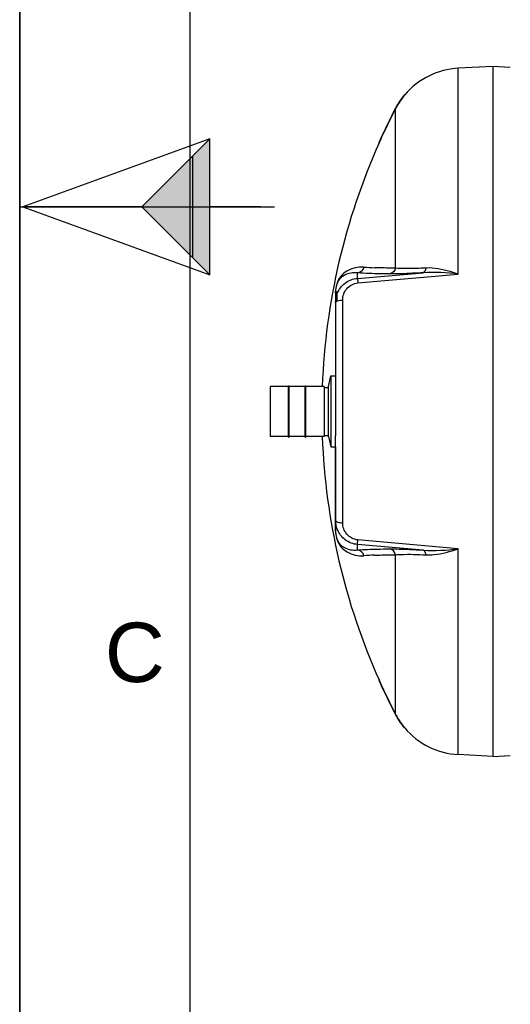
# Model space of a CAD drawing. Header units: millimetres. Extents: x 0 to 297, y 0 to 210.
# Tile 2 of 30: x 0 to 29, y 58 to 116. Entities that reach past the tile are written whole.
import ezdxf

# ---------------------------------------------------------------- set-up
doc = ezdxf.new("R2010")
doc.units = ezdxf.units.MM
doc.header["$LTSCALE"] = 16.335
doc.layers.get('0').update_dxf_attribs({"linetype": 'CONTINUOUS'})
doc.layers.add('08_SURFACES', color=7, linetype='CONTINUOUS')
doc.layers.add('AXES_REF', color=7, linetype='CONTINUOUS')
doc.styles.add('TEXTSTYLE_2', font='arial.ttf')

# ---------------------------------------------------------------- blocks, each defined once
blk = doc.blocks.new('MARGEA4_BL0', base_point=(148.514, 105.014))
at = {"color": 7, "linetype": 'Continuous'}
for p, q in [((0.014, 0.014), (0.014, 210.014)), ((0.014, 0.014), (0.014, 210.014)), ((0.014, 210.014), (0.014, 0.014)), ((10.014, 200.014), (10.014, 10.014)), ((0.014, 105.014), (15.014, 105.014))]:
    blk.add_line(p, q, dxfattribs=at)
at = {"color": 7, "linetype": 'Continuous', "style": 'TEXTSTYLE_2', "oblique": 0.00002}
blk.add_text('C', height=3.5, dxfattribs=at).set_placement((5.014, 77.014))
blk = doc.blocks.new('REPERE_ORIENTATION_BL2', base_point=(7.192, 105.016))
at = {"color": 7, "linetype": 'Continuous'}
for p, q in [((11.192, 109.016), (0.192, 105.016)), ((7.192, 105.016), (11.192, 109.016)), ((11.192, 101.016), (11.192, 109.016)), ((10.192, 102.016), (10.192, 108.016)), ((0.192, 105.016), (11.192, 101.016)), ((7.192, 105.016), (0.192, 105.016)), ((7.192, 105.016), (11.192, 101.016)), ((14.192, 105.016), (11.192, 105.016))]:
    blk.add_line(p, q, dxfattribs=at)
blk.add_solid([(11.192, 109.016), (7.192, 105.016), (11.192, 101.016)], dxfattribs=at)

msp = doc.modelspace()

# ---------------------------------------------------------------- linework, layer by layer
at = {"color": 7, "linetype": 'Continuous'}
for p, q in [((0, 0), (0, 210)), ((27.883, 113.291), (25.827, 113.183)), ((27.883, 72.63), (27.883, 113.291)), ((28.891, 113.238), (27.883, 113.291)), ((18.602, 100.027), (18.602, 94.396)), ((18.69, 99.498), (18.69, 100.02)), ((14.748, 94.428), (14.748, 91.493)), ((15.835, 91.449), (15.835, 94.472)), ((15.835, 94.472), (15.871, 94.472)), ((15.871, 91.449), (15.871, 94.472)), ((16.808, 91.449), (16.808, 94.472)), ((16.808, 94.472), (16.843, 94.472)), ((16.843, 91.449), (16.843, 94.472)), ((17.93, 94.428), (17.93, 91.493)), ((17.93, 94.374), (18.177, 94.374)), ((18.177, 91.491), (18.177, 94.429)), ((15.835, 91.449), (15.871, 91.449)), ((16.808, 91.449), (16.843, 91.449)), ((17.93, 91.546), (18.177, 91.546)), ((18.602, 85.897), (18.602, 91.525)), ((27.883, 72.63), (25.827, 72.738)), ((27.883, 72.63), (28.888, 72.682))]:
    msp.add_line(p, q, dxfattribs=at)
at = {"color": 9, "linetype": 'Continuous'}
for p, q in [((25.827, 101.052), (25.827, 113.183)), ((19.893, 100.802), (23.757, 101.137)), ((19.893, 100.802), (19.893, 101.119)), ((19.908, 100.53), (25.827, 101.052)), ((20.934, 101.43), (20.896, 101.431)), ((18.593, 99.94), (18.593, 95.049)), ((19.021, 86.396), (19.021, 99.525)), ((14.757, 94.436), (14.757, 91.484)), ((17.921, 94.436), (17.921, 91.484)), ((18.593, 90.871), (18.593, 85.98)), ((25.827, 84.868), (19.908, 85.39)), ((19.893, 84.802), (19.893, 85.118)), ((23.757, 84.783), (19.893, 85.118)), ((25.827, 72.738), (25.827, 84.868)), ((20.896, 84.489), (20.933, 84.491))]:
    msp.add_line(p, q, dxfattribs=at)
for points in [[(18.593, 99.94), (18.595, 99.949), (18.597, 99.958), (18.598, 99.967), (18.599, 99.975), (18.6, 99.984), (18.601, 99.993), (18.602, 100.002), (18.602, 100.011), (18.602, 100.02)], [(18.593, 85.98), (18.595, 85.971), (18.597, 85.963), (18.598, 85.954), (18.599, 85.945), (18.6, 85.936), (18.601, 85.927), (18.602, 85.918), (18.602, 85.909), (18.602, 85.901)]]:
    msp.add_lwpolyline(points, dxfattribs=at)
at = {"color": 7, "linetype": 'Continuous'}
for centre, radius, start, end in [((26.058, 108.769), 4.42, 93, 139.98306), ((14.757, 94.428), 0.00884, 90, 180), ((17.921, 94.428), 0.00884, 0, 90), ((14.757, 91.493), 0.00884, 180, 270), ((17.921, 91.493), 0.00884, 270, 360), ((26.058, 77.151), 4.42, 220.01694, 267)]:
    msp.add_arc(centre, radius, start, end, dxfattribs=at)
at = {"color": 9, "linetype": 'Continuous'}
for centre, radius, start, end in [((21.749, 125.338), 23.922, 266.45068, 267.95535), ((20.762, 99.94), 2.169, 179.29788, 179.76283), ((20.758, 99.94), 2.165, 179.76304, 180.00005), ((20.717, 85.98), 2.124, 179.98596, 183.5228), ((20.651, 85.976), 2.058, 183.53596, 183.83052), ((21.749, 60.583), 23.922, 92.04463, 93.54932)]:
    msp.add_arc(centre, radius, start, end, dxfattribs=at)
for points, knots in [([(20.268, 101.462), (19.926, 101.484), (19.386, 101.371), (18.739, 100.815), (18.597, 100.293), (18.593, 99.967)], [0, 0, 0, 0, 0.410836, 0.610269, 1, 1, 1, 1]), ([(19.893, 101.119), (19.635, 101.147), (19.227, 101.089), (18.708, 100.691), (18.603, 100.282), (18.602, 100.027)], [0, 0, 0, 0, 0.407404, 0.599754, 1, 1, 1, 1]), ([(21.779, 101.062), (21.599, 101.063), (20.97, 101.071), (20.341, 101.091), (19.893, 101.119)], [0, 0, 0, 0, 0.286499, 1, 1, 1, 1]), ([(22.133, 101.405), (22.025, 101.406), (21.626, 101.411), (21.226, 101.419), (20.934, 101.43)], [0, 0, 0, 0, 0.269967, 1, 1, 1, 1]), ([(23.757, 101.137), (23.55, 101.124), (22.892, 101.087), (22.232, 101.058), (21.779, 101.062)], [0, 0, 0, 0, 0.314012, 1, 1, 1, 1]), ([(23.931, 101.411), (23.742, 101.402), (23.144, 101.379), (22.542, 101.369), (22.133, 101.405)], [0, 0, 0, 0, 0.31546, 1, 1, 1, 1]), ([(23.931, 101.411), (23.926, 101.375), (23.903, 101.271), (23.831, 101.149), (23.757, 101.137)], [0, 0, 0, 0, 0.324564, 1, 1, 1, 1]), ([(25.827, 101.052), (25.666, 101.106), (25.053, 101.299), (24.406, 101.434), (23.931, 101.411)], [0, 0, 0, 0, 0.262606, 1, 1, 1, 1]), ([(18.701, 99.905), (18.795, 100.144), (19.121, 100.583), (19.634, 100.78), (19.893, 100.802)], [0, 0, 0, 0, 0.496941, 1, 1, 1, 1]), ([(19.021, 99.525), (19.021, 99.76), (19.19, 100.258), (19.666, 100.509), (19.908, 100.53)], [0, 0, 0, 0, 0.491863, 1, 1, 1, 1]), ([(19.893, 100.802), (19.884, 100.778), (19.907, 100.683), (19.903, 100.594), (19.908, 100.53)], [0, 0, 0, 0, 0.292106, 1, 1, 1, 1]), ([(18.602, 99.379), (18.602, 99.39), (18.613, 99.416), (18.633, 99.434), (18.646, 99.442)], [0, 0, 0, 0, 0.432743, 1, 1, 1, 1]), ([(18.646, 99.442), (18.657, 99.45), (18.682, 99.464), (18.709, 99.474), (18.723, 99.479)], [0, 0, 0, 0, 0.45949, 1, 1, 1, 1]), ([(18.602, 86.542), (18.602, 86.53), (18.613, 86.504), (18.633, 86.487), (18.646, 86.478)], [0, 0, 0, 0, 0.432744, 1, 1, 1, 1]), ([(18.646, 86.478), (18.657, 86.471), (18.682, 86.457), (18.709, 86.446), (18.723, 86.441)], [0, 0, 0, 0, 0.459491, 1, 1, 1, 1]), ([(18.602, 85.897), (18.603, 85.641), (18.707, 85.23), (19.226, 84.832), (19.635, 84.773), (19.893, 84.802)], [0, 0, 0, 0, 0.400595, 0.59288, 1, 1, 1, 1]), ([(19.893, 85.118), (19.637, 85.14), (19.131, 85.332), (18.804, 85.762), (18.709, 85.997)], [0, 0, 0, 0, 0.503033, 1, 1, 1, 1]), ([(19.908, 85.39), (19.666, 85.412), (19.19, 85.663), (19.021, 86.16), (19.021, 86.396)], [0, 0, 0, 0, 0.508115, 1, 1, 1, 1]), ([(18.598, 85.838), (18.618, 85.537), (18.78, 85.059), (19.41, 84.543), (19.934, 84.437), (20.268, 84.459)], [0, 0, 0, 0, 0.378429, 0.580233, 1, 1, 1, 1]), ([(19.893, 85.118), (19.884, 85.143), (19.907, 85.238), (19.903, 85.326), (19.908, 85.39)], [0, 0, 0, 0, 0.292106, 1, 1, 1, 1]), ([(19.893, 84.802), (20.027, 84.81), (20.655, 84.843), (21.284, 84.855), (21.779, 84.859)], [0, 0, 0, 0, 0.213231, 1, 1, 1, 1]), ([(21.779, 84.859), (21.9, 84.86), (22.56, 84.853), (23.219, 84.817), (23.757, 84.783)], [0, 0, 0, 0, 0.182409, 1, 1, 1, 1]), ([(23.931, 84.51), (23.926, 84.545), (23.903, 84.649), (23.831, 84.771), (23.757, 84.783)], [0, 0, 0, 0, 0.324564, 1, 1, 1, 1]), ([(23.931, 84.51), (24.084, 84.502), (24.732, 84.53), (25.36, 84.711), (25.827, 84.868)], [0, 0, 0, 0, 0.237356, 1, 1, 1, 1]), ([(20.933, 84.491), (21.025, 84.494), (21.425, 84.506), (21.825, 84.513), (22.133, 84.515)], [0, 0, 0, 0, 0.229903, 1, 1, 1, 1]), ([(22.133, 84.515), (22.242, 84.525), (22.841, 84.555), (23.441, 84.533), (23.931, 84.51)], [0, 0, 0, 0, 0.181577, 1, 1, 1, 1])]:
    msp.add_open_spline(points, degree=3, knots=knots, dxfattribs=at)
for points in [[(20.268, 101.462), (20.232, 101.296), (20.062, 101.136), (19.893, 101.119)], [(22.133, 101.405), (22.1, 101.244), (21.943, 101.079), (21.779, 101.062)], [(25.827, 101.052), (25.141, 101.131), (24.446, 101.189), (23.757, 101.137)], [(18.602, 99.379), (18.602, 99.557), (18.636, 99.739), (18.701, 99.905)], [(18.723, 99.479), (18.818, 99.512), (18.921, 99.523), (19.021, 99.525)], [(18.709, 85.997), (18.639, 86.168), (18.602, 86.357), (18.602, 86.542)], [(18.723, 86.441), (18.818, 86.408), (18.921, 86.397), (19.021, 86.396)], [(20.268, 84.459), (20.232, 84.624), (20.062, 84.785), (19.893, 84.802)], [(22.133, 84.515), (22.1, 84.676), (21.943, 84.841), (21.779, 84.859)], [(23.757, 84.783), (24.446, 84.732), (25.141, 84.789), (25.827, 84.868)]]:
    msp.add_open_spline(points, degree=3, dxfattribs=at)
at = {"layer": '08_SURFACES', "color": 9, "linetype": 'Continuous'}
for p, q in [((22.579, 111.523), (22.601, 111.523)), ((22.133, 101.405), (22.133, 110.801)), ((21.181, 108.871), (21.201, 108.871)), ((22.133, 75.119), (22.133, 84.515)), ((21.181, 77.049), (21.201, 77.049)), ((22.579, 74.398), (22.601, 74.398))]:
    msp.add_line(p, q, dxfattribs=at)
at = {"layer": '08_SURFACES', "color": 7, "linetype": 'Continuous'}
for p, q in [((22.648, 111.609), (22.617, 111.57)), ((22.673, 111.611), (22.65, 111.611)), ((21.181, 108.871), (21.142, 108.783)), ((21.142, 108.784), (21.142, 108.783)), ((21.161, 108.783), (21.142, 108.783)), ((21.162, 108.784), (21.201, 108.871)), ((21.188, 108.844), (21.194, 108.857)), ((21.194, 108.857), (21.201, 108.871)), ((21.142, 77.138), (21.143, 77.136)), ((21.142, 77.138), (21.181, 77.049)), ((21.161, 77.138), (21.142, 77.138)), ((21.201, 77.049), (21.162, 77.137)), ((21.178, 77.101), (21.169, 77.12)), ((22.669, 74.315), (22.627, 74.366)), ((22.673, 74.309), (22.65, 74.309))]:
    msp.add_line(p, q, dxfattribs=at)
for points in [[(21.147, 108.794), (21.144, 108.788), (21.142, 108.784)], [(21.181, 108.871), (21.174, 108.855), (21.167, 108.84), (21.161, 108.826), (21.156, 108.813), (21.151, 108.802)], [(21.161, 108.783), (21.161, 108.783), (21.162, 108.785)], [(21.173, 108.809), (21.178, 108.82), (21.183, 108.831), (21.188, 108.844)], [(21.143, 77.136), (21.144, 77.133), (21.147, 77.127)], [(21.151, 77.118), (21.156, 77.107), (21.161, 77.095), (21.167, 77.081)], [(21.162, 77.136), (21.161, 77.138), (21.161, 77.138)], [(21.167, 77.081), (21.174, 77.065), (21.181, 77.049)], [(21.201, 77.049), (21.194, 77.063), (21.189, 77.076), (21.183, 77.089), (21.178, 77.101)]]:
    msp.add_lwpolyline(points, dxfattribs=at)
for centre, radius, start, end in [((26.065, 108.764), 4.428, 141.46972, 151.37737), ((26.059, 108.768), 4.439, 142.51481, 144.17112), ((26.058, 108.769), 4.437, 141.97068, 142.51474), ((26.056, 108.771), 4.435, 141.64187, 141.97067), ((26.514, 108.4), 5.024, 140.88237, 141.57153), ((26.059, 108.769), 4.438, 150.84347, 152.44818), ((26.058, 108.769), 4.419, 151.38641, 152.62811), ((26.06, 108.768), 4.439, 150.36708, 150.84355), ((26.059, 108.769), 4.438, 148.70008, 150.36715), ((26.058, 108.769), 4.437, 148.18436, 148.69992), ((26.058, 108.769), 4.437, 146.50028, 148.18431), ((26.058, 108.769), 4.437, 146.10652, 146.50024), ((26.058, 108.769), 4.437, 144.62809, 146.10646), ((26.059, 108.768), 4.438, 144.17111, 144.62808), ((56.593, 92.96), 38.822, 152.62822, 155.8054), ((56.593, 92.96), 38.804, 152.62822, 155.79367), ((26.056, 108.77), 4.435, 152.44834, 152.62822), ((56.593, 92.96), 38.804, 155.93675, 177.81982), ((56.593, 92.96), 38.804, 182.18018, 204.06325), ((56.593, 92.96), 38.822, 204.1946, 207.37178), ((56.593, 92.96), 38.804, 204.20633, 207.37178), ((26.056, 77.15), 4.435, 207.37178, 207.55164), ((26.059, 77.152), 4.438, 207.5518, 209.1566), ((26.058, 77.151), 4.419, 207.37189, 208.61357), ((26.065, 77.156), 4.428, 208.62261, 218.53029), ((26.06, 77.152), 4.439, 209.15652, 209.63288), ((26.059, 77.152), 4.438, 209.63281, 211.2999), ((26.058, 77.151), 4.437, 211.30007, 211.81572), ((26.058, 77.151), 4.437, 211.81577, 213.49969), ((26.058, 77.151), 4.437, 213.49973, 213.89358), ((26.058, 77.151), 4.437, 213.89364, 215.37201), ((26.059, 77.152), 4.438, 215.37202, 215.82885), ((26.059, 77.152), 4.439, 215.82884, 217.48533), ((26.058, 77.151), 4.437, 217.4854, 218.02927), ((26.056, 77.15), 4.435, 218.02928, 218.35813), ((25.44, 76.659), 3.629, 218.54611, 218.78212), ((26.606, 77.596), 5.125, 218.78643, 219.07618)]:
    msp.add_arc(centre, radius, start, end, dxfattribs=at)
for points in [[(22.601, 111.523), (22.624, 111.551), (22.692, 111.633), (22.669, 111.606)], [(22.579, 74.398), (22.602, 74.369), (22.672, 74.283), (22.648, 74.312)]]:
    msp.add_open_spline(points, degree=3, dxfattribs=at)
at = {"layer": 'AXES_REF', "color": 7, "linetype": 'Continuous'}
for p, q in [((18.177, 94.429), (18.315, 95.049)), ((18.315, 95.049), (18.315, 90.871)), ((18.315, 95.049), (18.602, 95.049)), ((15.835, 94.436), (14.757, 94.436)), ((16.808, 94.436), (15.871, 94.436)), ((17.921, 94.436), (16.843, 94.436)), ((18.602, 94.396), (18.602, 91.525)), ((15.835, 91.484), (14.757, 91.484)), ((16.808, 91.484), (15.871, 91.484)), ((17.921, 91.484), (16.843, 91.484)), ((18.177, 91.491), (18.315, 90.871)), ((18.315, 90.871), (18.602, 90.871))]:
    msp.add_line(p, q, dxfattribs=at)

# ---------------------------------------------------------------- block references
at = {"color": 7, "linetype": 'Continuous'}
for name, p in [('MARGEA4_BL0', (148.514, 105.014)), ('REPERE_ORIENTATION_BL2', (7.192, 105.016))]:
    msp.add_blockref(name, p, dxfattribs=at)

doc.saveas('drawing.dxf')
